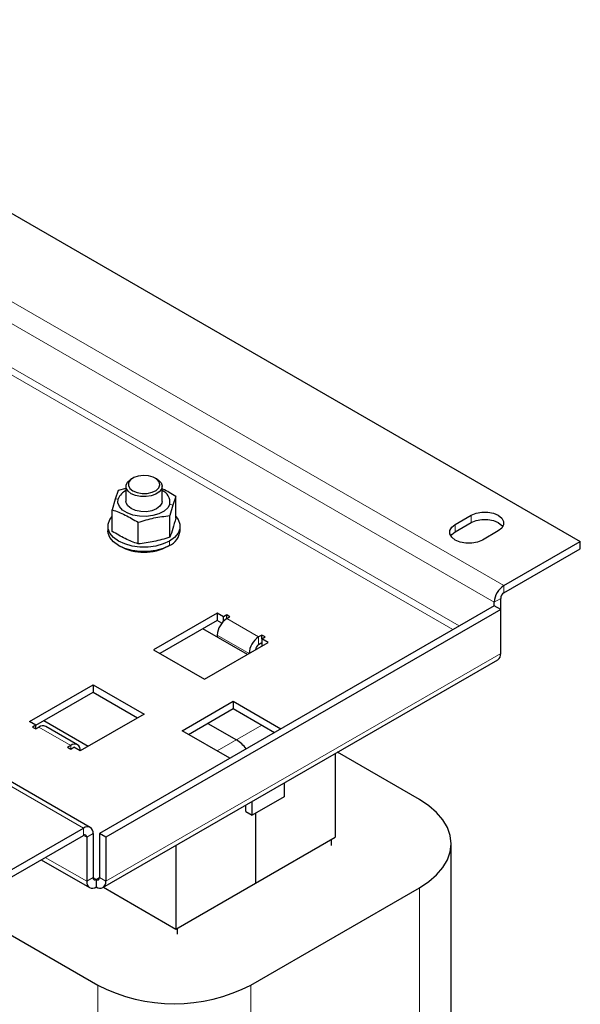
# Model space of a CAD drawing. Header units: millimetres. Extents: x 5 to 418, y 2 to 292.
# Tile 12 of 16: x 273 to 306, y 99 to 157. Entities that reach past the tile are written whole.
import ezdxf

# ---------------------------------------------------------------- set-up
doc = ezdxf.new("R2010")
doc.units = ezdxf.units.MM

msp = doc.modelspace()

# ---------------------------------------------------------------- linework, layer by layer
at = {"color": 7, "linetype": 'Continuous', "lineweight": 25}
for p, q in [((252.4781, 156.9162), (306.0297, 126.0016)), ((277.014, 109.0599), (223.4625, 139.9745)), ((279.5366, 129.7569), (279.4424, 129.7024)), ((280.9511, 129.7024), (280.8568, 129.7569)), ((278.6644, 129.0181), (278.4899, 128.5079)), ((279.1301, 129.1448), (278.6644, 129.0181)), ((279.1301, 129.2671), (279.1301, 128.3743)), ((281.2634, 128.3743), (281.2634, 129.2671)), ((278.4899, 128.5079), (278.3155, 127.8804)), ((281.2634, 128.3743), (281.2471, 128.267)), ((282.078, 128.6692), (281.9035, 128.159)), ((282.078, 127.3876), (282.078, 128.6692)), ((278.3155, 126.5988), (278.3155, 127.8804)), ((281.9035, 128.159), (281.729, 127.5315)), ((281.729, 126.2499), (281.729, 127.5315)), ((298.6286, 127.0085), (299.5714, 127.5527)), ((278.0634, 126.8937), (278.0634, 126.6324)), ((279.8478, 125.8554), (279.8478, 127.1371)), ((282.3301, 126.6324), (282.3301, 126.8937)), ((298.6286, 126.573), (299.5714, 127.1173)), ((301.1742, 126.6275), (300.2314, 126.0832)), ((278.688, 125.7617), (278.7634, 125.7181)), ((281.6298, 125.718), (281.7052, 125.7615)), ((301.5042, 123.3891), (306.0297, 126.0016)), ((301.5042, 122.9536), (306.0297, 125.5661)), ((306.0297, 125.5661), (306.0297, 126.0016)), ((301.3156, 121.9738), (301.3156, 122.627)), ((300.9385, 122.1916), (277.5569, 108.6936)), ((301.3156, 121.9738), (277.934, 108.4759)), ((300.9385, 122.1916), (300.9385, 122.4093)), ((301.3156, 121.9738), (300.9385, 122.1916)), ((301.3156, 119.3609), (301.3156, 121.9738)), ((284.5336, 121.7557), (280.7624, 119.5786)), ((284.9108, 121.538), (284.5336, 121.7557)), ((284.5336, 121.7557), (284.5336, 121.3202)), ((285.0993, 121.6468), (284.9108, 121.538)), ((284.9108, 121.2829), (284.9108, 121.538)), ((285.2879, 121.538), (285.0993, 121.6468)), ((285.0993, 121.4291), (285.0993, 121.6468)), ((285.0993, 121.4291), (285.2879, 121.538)), ((284.5336, 121.3202), (281.1396, 119.3608)), ((286.3249, 119.3064), (283.6851, 120.8303)), ((284.8048, 121.1636), (284.5336, 121.3202)), ((284.5336, 120.4493), (284.5336, 120.3405)), ((287.1735, 120.4494), (286.9849, 120.3406)), ((287.3621, 120.3406), (287.1735, 120.4494)), ((287.1735, 120.2317), (287.1735, 120.4494)), ((287.1735, 120.2317), (287.3621, 120.3406)), ((287.5506, 120.014), (287.1735, 120.2317)), ((287.1735, 120.2317), (287.1735, 119.7963)), ((283.7794, 117.8369), (287.5506, 120.014)), ((286.9849, 119.9051), (287.1735, 120.0139)), ((280.7624, 119.5786), (283.7794, 117.8369)), ((277.7683, 105.4967), (301.1499, 118.9946)), ((273.4085, 115.3333), (277.1797, 117.5104)), ((277.1797, 117.5104), (280.1967, 115.7687)), ((277.1797, 117.5104), (277.1797, 117.0749)), ((273.7856, 115.1155), (277.1797, 117.0749)), ((277.1797, 117.0749), (279.8195, 115.5509)), ((282.4595, 114.789), (285.4765, 116.5307)), ((285.4765, 116.5307), (288.3045, 114.8981)), ((285.4765, 116.5307), (285.4765, 116.0952)), ((280.1967, 115.7687), (276.4255, 113.5916)), ((282.8366, 114.5713), (285.4765, 116.0952)), ((285.4765, 116.0952), (287.9273, 114.6803)), ((273.7856, 115.1156), (273.4085, 115.3333)), ((273.7856, 115.1156), (273.5971, 115.0067)), ((273.5971, 115.0067), (273.7856, 114.8978)), ((273.7856, 114.8978), (273.7856, 115.1156)), ((273.7856, 114.8978), (273.9742, 115.0067)), ((274.257, 115.3876), (276.8968, 113.8637)), ((276.2598, 113.9578), (274.3741, 115.0463)), ((283.968, 115.2243), (285.665, 114.2447)), ((285.2875, 113.1564), (282.4595, 114.789)), ((275.8598, 113.9182), (275.6712, 113.8093)), ((275.6712, 113.8093), (275.8598, 113.7005)), ((275.8598, 113.7005), (276.0484, 113.8093)), ((276.4255, 113.5916), (276.0484, 113.8093)), ((291.5104, 113.4299), (291.5104, 108.4741)), ((296.5073, 110.7055), (291.6493, 113.51)), ((288.4934, 111.6882), (288.4934, 110.8697)), ((288.4934, 110.8697), (286.6078, 109.7812)), ((286.2307, 109.9989), (286.2307, 110.382)), ((286.6078, 109.7812), (286.6078, 110.5997)), ((286.2307, 109.9989), (286.6078, 109.7812)), ((286.7964, 109.89), (286.7964, 105.7527)), ((272.0886, 106.4078), (276.614, 109.0203)), ((272.0886, 105.9723), (276.614, 108.5848)), ((277.1797, 108.6936), (277.1797, 106.0807)), ((277.5569, 108.6936), (277.5569, 106.0807)), ((277.934, 108.4759), (277.5569, 108.6936)), ((276.8026, 108.4759), (276.8026, 105.863)), ((277.934, 108.4759), (277.934, 105.863)), ((282.0823, 107.9872), (282.0823, 103.0314)), ((286.7964, 105.7527), (291.5104, 108.4741)), ((291.2842, 108.3435), (291.2842, 107.9951)), ((298.3818, 74.7782), (298.3818, 108.093)), ((274.1165, 107.143), (276.9683, 105.4967)), ((277.3683, 105.9718), (277.3683, 105.5363)), ((282.0823, 103.0314), (286.7964, 105.7527)), ((277.79, 105.5093), (282.0823, 103.0314)), ((286.5135, 99.7112), (296.5073, 105.4805)), ((270.2972, 103.8477), (277.4626, 99.7112)), ((282.1578, 103.0749), (282.1578, 102.7265))]:
    msp.add_line(p, q, dxfattribs=at)
at = {"color": 7, "linetype": 'Continuous', "lineweight": 18}
for p, q in [((247.9527, 154.3037), (301.5042, 123.3891)), ((247.387, 153.3239), (300.9385, 122.4093)), ((247.387, 150.711), (298.864, 120.9939)), ((247.1984, 150.3844), (298.4868, 120.7762)), ((223.0625, 139.9349), (276.614, 109.0203)), ((278.6737, 128.53), (278.4899, 128.5079)), ((281.7197, 128.2187), (281.9035, 128.159)), ((299.5714, 127.5527), (299.5714, 127.1173)), ((298.6286, 127.0085), (298.6286, 126.573)), ((281.7052, 126.0228), (281.7052, 125.7615)), ((301.5042, 123.3891), (301.5042, 122.9536)), ((301.3156, 122.627), (300.9385, 122.4093)), ((285.0993, 121.4291), (286.9849, 120.3406)), ((286.4192, 119.3608), (284.5336, 120.4493)), ((286.9849, 119.9051), (286.9849, 120.3406)), ((301.3156, 119.3609), (277.934, 105.863)), ((275.8598, 113.9182), (273.9742, 115.0067)), ((284.5337, 113.5916), (287.1735, 115.1155)), ((275.8598, 113.7005), (275.8598, 113.9182)), ((276.614, 108.5848), (276.614, 109.0203)), ((276.614, 108.5848), (276.8026, 108.4759)), ((277.1797, 108.6936), (276.8026, 108.4759)), ((274.3509, 107.2783), (276.8026, 105.863)), ((276.8026, 105.863), (277.1797, 106.0807)), ((277.1797, 106.0806), (277.3683, 105.9718)), ((277.5569, 106.0806), (277.3683, 105.9718)), ((277.5569, 106.0807), (277.934, 105.863)), ((296.5073, 105.4805), (296.5073, 72.1657)), ((277.4626, 99.7112), (277.4626, 96.6103)), ((286.5135, 99.7112), (286.5135, 66.3964))]:
    msp.add_line(p, q, dxfattribs=at)
at = {"color": 7, "linetype": 'Continuous', "lineweight": 25, "flags": 128}
for points in [[(279.4425, 128.8317), (279.2537, 128.9793), (279.1486, 129.1526), (279.1368, 129.336), (279.2191, 129.5133), (279.3882, 129.6687), (279.4424, 129.7024)], [(279.5368, 128.995), (279.7868, 128.8919), (280.0813, 128.8413), (280.3883, 128.8486), (280.6745, 128.9131), (280.9089, 129.0277), (281.0662, 129.1801), (281.1293, 129.3537), (281.0913, 129.5297), (280.9563, 129.689), (280.7391, 129.8144), (280.463, 129.8923), (280.1582, 129.9143), (279.8574, 129.8779), (279.5935, 129.7871), (279.3949, 129.6518), (279.2833, 129.4865), (279.2706, 129.3093), (279.3582, 129.1393), (279.5368, 128.995)], [(280.9511, 129.7024), (281.055, 129.6327), (281.2035, 129.4705), (281.2626, 129.2901), (281.227, 129.1077), (281.0999, 128.9395), (280.8925, 128.8003), (280.6233, 128.7027), (280.3161, 128.6552), (279.9984, 128.662), (279.6983, 128.7227), (279.4425, 128.8317)], [(281.7197, 128.2187), (281.598, 127.9964), (281.3808, 127.7999), (281.083, 127.6426), (280.7247, 127.5351), (280.3304, 127.4848), (279.9271, 127.4951), (279.5421, 127.5654), (279.2017, 127.6907), (278.9291, 127.8627), (278.743, 128.0695), (278.6558, 128.2971), (278.6737, 128.53)], [(281.2471, 128.267), (281.1382, 128.0849), (280.9372, 127.9311), (280.6636, 127.8207), (280.3444, 127.7645), (280.0108, 127.768), (279.6953, 127.8308), (279.4289, 127.9469), (279.2377, 128.1048), (279.1403, 128.2891), (279.1301, 128.3743)], [(281.7052, 126.0228), (281.3317, 125.8509), (280.9013, 125.7312), (280.4356, 125.6699), (279.9579, 125.6699), (279.4921, 125.7312), (279.0617, 125.8509), (278.6882, 126.0228), (278.3904, 126.2384), (278.1831, 126.4869), (278.0768, 126.7558), (278.0768, 127.0316), (278.1831, 127.3004), (278.3155, 127.4744)], [(282.078, 127.4744), (282.2103, 127.3004), (282.3166, 127.0316), (282.3166, 126.7558), (282.2103, 126.4869), (282.0031, 126.2384), (281.7052, 126.0228)], [(299.5714, 127.5527), (299.8583, 127.6731), (300.1955, 127.7363), (300.5501, 127.7363), (300.8874, 127.6731), (301.1742, 127.5527), (301.3826, 127.3871), (301.4922, 127.1925), (301.4922, 126.9878), (301.3826, 126.7931), (301.1742, 126.6275)], [(299.5714, 127.1173), (299.8583, 127.2376), (300.1955, 127.3008), (300.5501, 127.3008), (300.8874, 127.2376), (301.1742, 127.1173), (301.3826, 126.9516), (301.4416, 126.8724)], [(281.7052, 125.7615), (281.3317, 125.5896), (280.9013, 125.4699), (280.4356, 125.4086), (279.9579, 125.4086), (279.4921, 125.4699), (279.0617, 125.5896), (278.6882, 125.7615), (278.3904, 125.9771), (278.1831, 126.2256), (278.0768, 126.4945), (278.0634, 126.6324)], [(300.2314, 126.0832), (299.9445, 125.9629), (299.6073, 125.8996), (299.2527, 125.8996), (298.9155, 125.9629), (298.6286, 126.0832), (298.4202, 126.2488), (298.3106, 126.4435), (298.3106, 126.6482), (298.4202, 126.8429), (298.6286, 127.0085)], [(298.3613, 126.3281), (298.4202, 126.4074), (298.6286, 126.573)], [(296.5073, 105.4805), (297.0593, 105.8439), (297.5244, 106.2457), (297.8947, 106.6792), (298.1638, 107.1368), (298.3271, 107.6108), (298.3818, 108.093), (298.3271, 108.5753), (298.1638, 109.0493), (297.8947, 109.5069), (297.5244, 109.9404), (297.0593, 110.3422), (296.5073, 110.7055)]]:
    msp.add_lwpolyline(points, dxfattribs=at)
at = {"color": 7, "linetype": 'Continuous', "lineweight": 25}
for centre, radius, start, end in [((279.545, 128.1776), 0.9398, 116.201931, 157.980351), ((281.0049, 128.343), 0.7255, 350.133673, 69.129697), ((281.2855, 126.7223), 1.0484, 293.599171, 355.080688), ((280.1967, 128.459), 3.093, 242.392927, 297.601698), ((302.1667, 122.3534), 1.2294, 122.605478, 177.394522), ((301.725, 122.6083), 0.4098, 122.605478, 177.394522), ((285.7618, 120.3934), 1.2294, 122.605478, 177.394522), ((287.6474, 119.3049), 1.2294, 122.605478, 177.394522), ((287.2058, 119.5599), 0.4098, 122.605478, 177.394522), ((300.9351, 119.3125), 0.3836, 304.056351, 7.25583), ((274.2085, 114.6796), 0.4024, 65.692881, 125.617577), ((276.0806, 113.6474), 0.3494, 350.785963, 129.203285), ((284.5644, 112.4318), 2.1208, 37.204038, 58.737832), ((276.8349, 108.7495), 0.3494, 350.785963, 129.203285), ((276.6877, 108.4945), 0.1165, 350.785963, 129.203285), ((277.1475, 105.807), 0.3494, 170.785963, 309.203285), ((277.2947, 106.062), 0.1165, 170.785963, 309.203285), ((277.4419, 106.062), 0.1165, 230.796715, 9.214037), ((277.5891, 105.807), 0.3494, 230.796715, 9.214037), ((281.9881, 108.4454), 9.8369, 242.609672, 297.390328)]:
    msp.add_arc(centre, radius, start, end, dxfattribs=at)
for points, knots in [([(282.078, 128.6692), (281.8226, 128.8311), (281.5511, 129.0031), (281.2795, 129.1128), (281.2634, 129.1193)], [0, 0, 0, 0, 0.9405377, 1, 1, 1, 1]), ([(278.3155, 127.8804), (278.5708, 127.7858), (279.0816, 127.5967), (279.5924, 127.2903), (279.8478, 127.1371)], [0, 0, 0, 0, 0.4999949, 1, 1, 1, 1]), ([(279.8478, 127.1371), (280.1613, 127.2321), (280.7884, 127.4223), (281.4155, 127.4951), (281.729, 127.5315)], [0, 0, 0, 0, 0.4999949, 1, 1, 1, 1]), ([(282.078, 127.3876), (282.0197, 127.1683), (281.9034, 126.7304), (281.7871, 126.4098), (281.729, 126.2499)], [0, 0, 0, 0, 0.5008729, 1, 1, 1, 1]), ([(279.8478, 125.8554), (279.5924, 125.95), (279.0816, 126.1391), (278.5709, 126.4455), (278.3155, 126.5988)], [0, 0, 0, 0, 0.4999949, 1, 1, 1, 1]), ([(281.729, 126.2499), (281.4155, 126.1548), (280.7884, 125.9646), (280.1613, 125.8918), (279.8478, 125.8554)], [0, 0, 0, 0, 0.4999949, 1, 1, 1, 1])]:
    msp.add_open_spline(points, degree=3, knots=knots, dxfattribs=at)

doc.saveas('drawing.dxf')
